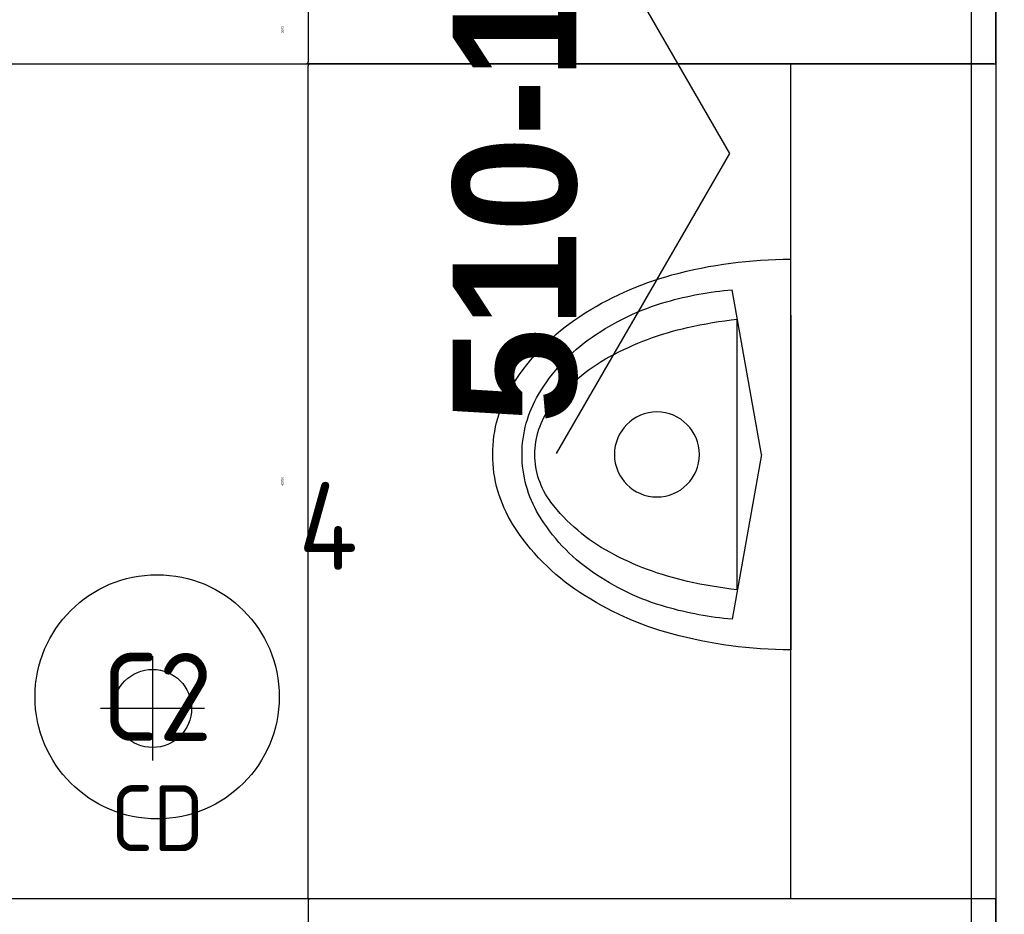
# Model space of a CAD drawing. Header units: millimetres. Extents: x -38031 to 110605, y -30229 to 92226.
# Tile 57 of 256: x 11448 to 12456, y 26514 to 27430. Entities that reach past the tile are written whole.
import ezdxf
from ezdxf.enums import TextEntityAlignment as Align

# ---------------------------------------------------------------- set-up
doc = ezdxf.new("R2010")
doc.units = ezdxf.units.MM
doc.header["$LTSCALE"] = 50
doc.set_wipeout_variables(frame=1)
for name, color, linetype in [('AB$1A---_ATTRIB025', 8, 'Continuous'), ('AL$1A---_ALGEMEEN', 8, 'Continuous'), ('AL------_MAATV', 200, 'Continuous'), ('AL------_SPARING', 2, 'Continuous'), ('AT$1A---_TEKST025', 8, 'Continuous'), ('BOUWKUNDIG', 8, 'Continuous'), ('EL6311--', 3, 'Continuous')]:
    doc.layers.add(name, color=color, linetype=linetype)
doc.styles.add('Arial', font='ARIAL.TTF')
doc.styles.add('Arial (bold)', font='ARIALBD.TTF')
doc.styles.add('BURO-018', font='iso.shx', dxfattribs={"height": 90})
doc.dimstyles.new('VyA', dxfattribs={"dimtxt": 2.272868, "dimasz": 2.120801, "dimexe": 1.5, "dimexo": 1.59, "dimgap": 0.5, "dimtad": 1, "dimdec": 0, "dimzin": 11, "dimtxsty": 'Arial', "dimblk": 'VW_SLASH', "dimcen": 0, "dimdle": 1, "dimazin": 0, "dimtfac": 0.8, "dimtdec": 0, "dimtix": 1, "dimtmove": 0, "dimatfit": 0, "dimldrblk": 'VW_FILLEDARROW', "dimfxl": 0, "dimfrac": 2, "dimtolj": 1, "dimtzin": 11, "dimarcsym": 0})

# ---------------------------------------------------------------- blocks, each defined once
blk = doc.blocks.new('1115B3A')
at = {"color": 0, "linetype": 'Continuous'}
blk.add_circle((0, 0), 2.5, dxfattribs=at)
at = {"color": 0, "linetype": 'Continuous', "style": 'BURO-018'}
for tag, p in [('E_GKAST', (0, 8)), ('E_GROEP', (0, 5)), ('E_SGROEP', (4.5, 5)), ('E_ARMCODE', (0, 0)), ('E_SLET', (4.5, -1))]:
    blk.add_attdef(tag, text='', height=1.8, dxfattribs=at).set_placement(p, align=Align.MIDDLE)
blk = doc.blocks.new('Centraaldoos')
at = {"color": 1, "linetype": 'Continuous'}
for p, q in [((0, -2), (0, 2)), ((-2, 0), (2, 0))]:
    blk.add_line(p, q, dxfattribs=at)
at = {"color": 0, "linetype": 'Continuous'}
blk.add_circle((0, 0), 1.5, dxfattribs=at)
at = {"color": 0, "linetype": 'Continuous', "style": 'BURO-018'}
blk.add_attdef('AL_POSNR', text='', height=1.8, dxfattribs=at).set_placement((0, 3), align=Align.CENTER)
at = {"color": 0, "linetype": 'Continuous', "style": 'BURO-018', "flags": 1}
blk.add_attdef('AL_OMS', (0, 0), '', height=1.8, dxfattribs=at)
at = {"layer": 'AL------_MAATV', "style": 'BURO-018'}
blk.add_text('CD', height=2.5313, rotation=180, dxfattribs=at).set_placement((1.609, 5.481))
blk = doc.blocks.new('urinoir 05 top')
at = {"color": 0}
blk.add_wipeout([(-200, 0), (-200, -1.9), (-200, -3.8), (-200, -5.8), (-199.9, -7.7), (-199.9, -9.6), (-199.9, -11.5), (-199.8, -13.4), (-199.7, -15.4), (-199.7, -17.3), (-199.6, -19.2), (-199.5, -21.1), (-199.4, -23), (-199.3, -25), (-199.2, -26.9), (-199.1, -28.8), (-199, -30.7), (-198.8, -32.6), (-198.7, -34.5), (-198.6, -36.5), (-198.4, -38.4), (-198.2, -40.3), (-198.1, -42.2), (-197.9, -44.1), (-197.7, -46), (-197.5, -47.9), (-197.3, -49.8), (-197.1, -51.8), (-196.9, -53.7), (-196.7, -55.6), (-196.4, -57.5), (-196.2, -59.4), (-195.9, -61.3), (-195.7, -63.2), (-195.4, -65.1), (-195.1, -67), (-194.9, -68.9), (-194.6, -70.8), (-194.3, -72.7), (-194, -74.6), (-193.6, -76.5), (-193.3, -78.4), (-193, -80.3), (-192.7, -82.2), (-192.3, -84.1), (-192, -85.9), (-191.6, -87.8), (-191.2, -89.7), (-190.9, -91.6), (-190.5, -93.5), (-190.1, -95.4), (-189.7, -97.2), (-189.3, -99.1), (-188.9, -101), (-188.4, -102.9), (-188, -104.7), (-187.6, -106.6), (-187.1, -108.5), (-186.7, -110.3), (-186.2, -112.2), (-185.7, -114.1), (-185.3, -115.9), (-184.8, -117.8), (-184.3, -119.6), (-183.8, -121.5), (-183.4, -123.1), (-182.9, -124.6), (-182.5, -126.2), (-182, -127.7), (-181.6, -129.3), (-181.1, -130.8), (-180.6, -132.4), (-180.1, -133.9), (-179.7, -135.5), (-179.2, -137), (-178.7, -138.6), (-178.1, -140.1), (-177.6, -141.6), (-177.1, -143.2), (-176.6, -144.7), (-176, -146.2), (-175.5, -147.7), (-174.9, -149.3), (-174.3, -150.8), (-173.8, -152.3), (-173.2, -153.8), (-172.6, -155.3), (-172, -156.8), (-171.4, -158.3), (-170.8, -159.8), (-170.2, -161.3), (-169.6, -162.8), (-168.9, -164.3), (-168.3, -165.8), (-167.6, -167.3), (-167, -168.8), (-166.3, -170.3), (-165.7, -171.7), (-165, -173.2), (-164.3, -174.7), (-163.6, -176.1), (-162.9, -177.6), (-162.2, -179.1), (-161.5, -180.5), (-160.8, -182), (-160, -183.4), (-159.3, -184.9), (-158.6, -186.3), (-157.8, -187.7), (-157.1, -189.2), (-156.3, -190.6), (-155.5, -192), (-154.8, -193.5), (-154, -194.9), (-153.2, -196.3), (-152.4, -197.7), (-151.6, -199.1), (-150.8, -200.5), (-150, -201.9), (-149.1, -203.3), (-148.3, -204.7), (-147.5, -206.1), (-146.6, -207.5), (-145.8, -208.8), (-144.9, -210.2), (-144.1, -211.6), (-143.2, -213), (-142.3, -214.3), (-141.4, -215.7), (-141.4, -215.7), (-140.6, -217), (-139.7, -218.2), (-138.8, -219.5), (-138, -220.8), (-137.1, -222), (-136.2, -223.3), (-135.3, -224.6), (-134.4, -225.8), (-133.5, -227), (-132.5, -228.3), (-131.6, -229.5), (-130.7, -230.7), (-129.7, -231.9), (-128.8, -233.1), (-127.8, -234.3), (-126.8, -235.5), (-125.8, -236.7), (-124.9, -237.9), (-123.9, -239.1), (-122.9, -240.2), (-121.8, -241.4), (-120.8, -242.6), (-119.8, -243.7), (-118.8, -244.8), (-117.7, -246), (-116.7, -247.1), (-115.6, -248.2), (-114.5, -249.3), (-113.5, -250.4), (-112.4, -251.5), (-111.3, -252.6), (-110.2, -253.7), (-109.1, -254.8), (-108, -255.9), (-106.9, -256.9), (-105.8, -258), (-104.6, -259), (-103.5, -260.1), (-102.4, -261.1), (-101.2, -262.1), (-100, -263.1), (-98.9, -264.1), (-97.7, -265.1), (-96.5, -266.1), (-95.3, -267.1), (-94.2, -268.1), (-93, -269.1), (-91.8, -270), (-90.5, -271), (-89.3, -271.9), (-88.1, -272.8), (-86.9, -273.8), (-85.6, -274.7), (-84.4, -275.6), (-83.2, -276.5), (-81.9, -277.4), (-80.6, -278.3), (-79.4, -279.2), (-78.1, -280), (-76.8, -280.9), (-75.5, -281.8), (-74.3, -282.6), (-73, -283.4), (-71.7, -284.3), (-71.7, -284.3), (-71.6, -284.3), (-70.6, -284.9), (-69.6, -285.5), (-68.6, -286.1), (-67.6, -286.7), (-66.6, -287.3), (-65.5, -287.9), (-64.5, -288.5), (-63.5, -289), (-62.4, -289.6), (-61.4, -290.1), (-60.3, -290.7), (-59.3, -291.2), (-58.2, -291.7), (-57.2, -292.2), (-56.1, -292.7), (-55, -293.2), (-53.9, -293.7), (-52.8, -294.2), (-51.8, -294.6), (-50.7, -295.1), (-49.6, -295.5), (-48.5, -295.9), (-47.4, -296.4), (-46.3, -296.8), (-45.2, -297.2), (-44, -297.6), (-42.9, -298), (-41.8, -298.3), (-40.7, -298.7), (-39.6, -299), (-38.4, -299.4), (-37.3, -299.7), (-36.2, -300), (-35, -300.4), (-33.9, -300.7), (-32.7, -300.9), (-31.6, -301.2), (-30.4, -301.5), (-29.3, -301.8), (-28.1, -302), (-27, -302.3), (-25.8, -302.5), (-24.7, -302.7), (-23.5, -302.9), (-22.3, -303.1), (-21.2, -303.3), (-20, -303.5), (-18.8, -303.7), (-17.7, -303.8), (-16.5, -304), (-15.3, -304.1), (-14.2, -304.3), (-13, -304.4), (-11.8, -304.5), (-10.6, -304.6), (-9.4, -304.7), (-8.3, -304.7), (-7.1, -304.8), (-5.9, -304.9), (-4.7, -304.9), (-3.6, -305), (-2.4, -305), (-1.2, -305), (0, -305), (0, -305), (0, -305), (1.2, -305), (2.4, -305), (3.6, -305), (4.7, -304.9), (5.9, -304.9), (7.1, -304.8), (8.3, -304.7), (9.4, -304.7), (10.6, -304.6), (11.8, -304.5), (13, -304.4), (14.2, -304.3), (15.3, -304.1), (16.5, -304), (17.7, -303.8), (18.8, -303.7), (20, -303.5), (21.2, -303.3), (22.3, -303.1), (23.5, -302.9), (24.7, -302.7), (25.8, -302.5), (27, -302.3), (28.1, -302), (29.3, -301.8), (30.4, -301.5), (31.6, -301.2), (32.7, -300.9), (33.9, -300.7), (35, -300.4), (36.2, -300), (37.3, -299.7), (38.4, -299.4), (39.6, -299), (40.7, -298.7), (41.8, -298.3), (42.9, -298), (44, -297.6), (45.2, -297.2), (46.3, -296.8), (47.4, -296.4), (48.5, -295.9), (49.6, -295.5), (50.7, -295.1), (51.8, -294.6), (52.8, -294.2), (53.9, -293.7), (55, -293.2), (56.1, -292.7), (57.2, -292.2), (58.2, -291.7), (59.3, -291.2), (60.3, -290.7), (61.4, -290.1), (62.4, -289.6), (63.5, -289), (64.5, -288.5), (65.5, -287.9), (66.6, -287.3), (67.6, -286.7), (68.6, -286.1), (69.6, -285.5), (70.6, -284.9), (71.6, -284.3), (71.7, -284.3), (71.7, -284.3), (73, -283.4), (74.3, -282.6), (75.5, -281.8), (76.8, -280.9), (78.1, -280), (79.4, -279.2), (80.6, -278.3), (81.9, -277.4), (83.2, -276.5), (84.4, -275.6), (85.6, -274.7), (86.9, -273.8), (88.1, -272.8), (89.3, -271.9), (90.5, -271), (91.8, -270), (93, -269.1), (94.2, -268.1), (95.3, -267.1), (96.5, -266.1), (97.7, -265.1), (98.9, -264.1), (100, -263.1), (101.2, -262.1), (102.4, -261.1), (103.5, -260.1), (104.6, -259), (105.8, -258), (106.9, -256.9), (108, -255.9), (109.1, -254.8), (110.2, -253.7), (111.3, -252.6), (112.4, -251.5), (113.5, -250.4), (114.5, -249.3), (115.6, -248.2), (116.7, -247.1), (117.7, -246), (118.8, -244.8), (119.8, -243.7), (120.8, -242.6), (121.8, -241.4), (122.9, -240.2), (123.9, -239.1), (124.9, -237.9), (125.8, -236.7), (126.8, -235.5), (127.8, -234.3), (128.8, -233.1), (129.7, -231.9), (130.7, -230.7), (131.6, -229.5), (132.5, -228.3), (133.5, -227), (134.4, -225.8), (135.3, -224.6), (136.2, -223.3), (137.1, -222), (138, -220.8), (138.8, -219.5), (139.7, -218.2), (140.6, -217), (141.4, -215.7), (141.4, -215.7), (142.3, -214.3), (143.2, -213), (144.1, -211.6), (144.9, -210.2), (145.8, -208.8), (146.6, -207.5), (147.5, -206.1), (148.3, -204.7), (149.1, -203.3), (150, -201.9), (150.8, -200.5), (151.6, -199.1), (152.4, -197.7), (153.2, -196.3), (154, -194.9), (154.8, -193.5), (155.5, -192), (156.3, -190.6), (157.1, -189.2), (157.8, -187.7), (158.6, -186.3), (159.3, -184.9), (160, -183.4), (160.8, -182), (161.5, -180.5), (162.2, -179.1), (162.9, -177.6), (163.6, -176.1), (164.3, -174.7), (165, -173.2), (165.7, -171.7), (166.3, -170.3), (167, -168.8), (167.6, -167.3), (168.3, -165.8), (168.9, -164.3), (169.6, -162.8), (170.2, -161.3), (170.8, -159.8), (171.4, -158.3), (172, -156.8), (172.6, -155.3), (173.2, -153.8), (173.8, -152.3), (174.3, -150.8), (174.9, -149.3), (175.5, -147.7), (176, -146.2), (176.6, -144.7), (177.1, -143.2), (177.6, -141.6), (178.1, -140.1), (178.7, -138.6), (179.2, -137), (179.7, -135.5), (180.1, -133.9), (180.6, -132.4), (181.1, -130.8), (181.6, -129.3), (182, -127.7), (182.5, -126.2), (182.9, -124.6), (183.4, -123.1), (183.8, -121.5), (184.3, -119.6), (184.8, -117.8), (185.3, -115.9), (185.7, -114.1), (186.2, -112.2), (186.7, -110.3), (187.1, -108.5), (187.6, -106.6), (188, -104.7), (188.4, -102.9), (188.9, -101), (189.3, -99.1), (189.7, -97.2), (190.1, -95.4), (190.5, -93.5), (190.9, -91.6), (191.2, -89.7), (191.6, -87.8), (192, -85.9), (192.3, -84.1), (192.7, -82.2), (193, -80.3), (193.3, -78.4), (193.6, -76.5), (194, -74.6), (194.3, -72.7), (194.6, -70.8), (194.9, -68.9), (195.1, -67), (195.4, -65.1), (195.7, -63.2), (195.9, -61.3), (196.2, -59.4), (196.4, -57.5), (196.7, -55.6), (196.9, -53.7), (197.1, -51.8), (197.3, -49.8), (197.5, -47.9), (197.7, -46), (197.9, -44.1), (198.1, -42.2), (198.2, -40.3), (198.4, -38.4), (198.6, -36.5), (198.7, -34.5), (198.8, -32.6), (199, -30.7), (199.1, -28.8), (199.2, -26.9), (199.3, -25), (199.4, -23), (199.5, -21.1), (199.6, -19.2), (199.7, -17.3), (199.7, -15.4), (199.8, -13.4), (199.9, -11.5), (199.9, -9.6), (199.9, -7.7), (200, -5.8), (200, -3.8), (200, -1.9), (200, 0)], dxfattribs=at).dxf.layer = 'AL$1A---_ALGEMEEN'
at = {"layer": 'AL$1A---_ALGEMEEN', "color": 0}
for p, q in [((142.5, 0), (-200, 0)), ((-200, 0), (200, 0)), ((0, -30), (-168.7, -60)), ((0, -30), (168.7, -60)), ((-138.6, -54.6), (138.6, -54.6))]:
    blk.add_line(p, q, dxfattribs=at)
at = {"layer": 'AL$1A---_ALGEMEEN', "color": 0, "flags": 128}
for points in [[(-200, 0, 0.066414), (-183.8, -121.5, 0.078981), (-141.4, -215.7), (-141.4, -215.7, 0.107125), (-71.7, -284.3), (-71.7, -284.3), (-71.6, -284.3, 0.141741), (0, -305), (0, -305), (0, -305, 0.141741), (71.6, -284.3), (71.7, -284.3), (71.7, -284.3, 0.107125), (141.4, -215.7), (141.4, -215.7, 0.078974), (183.8, -121.5, 0.066411), (200, 0)], [(-168.7, -60), (-168.7, -60, 0.048607), (-156.3, -127.2), (-156.3, -127.2, 0.081914), (-120.2, -203.2, 0.106907), (-61.5, -258), (-61.5, -258, 0.135353), (0, -275), (0, -275), (0, -275, 0.135353), (61.5, -258), (61.5, -258, 0.106909), (120.2, -203.2, 0.081926), (156.3, -127.2), (156.3, -127.2, 0.048607), (168.7, -60), (168.7, -60)], [(-138.6, -54.6), (-138.6, -54.7, 0.026724), (-130, -105.5), (-130, -105.5, 0.069012), (-100.2, -185.2, 0.10577), (-48.8, -245.4), (-48.8, -245.4, 0.164787), (0, -261.9), (0, -261.9), (0, -261.9, 0.164787), (48.8, -245.4), (48.8, -245.4, 0.105783), (100.2, -185.2), (100.2, -185.2, 0.068952), (130, -105.5), (130, -105.5, 0.026825), (138.6, -54.6)]]:
    blk.add_lwpolyline(points, format="xyb", dxfattribs=at)
at = {"layer": 'AL$1A---_ALGEMEEN', "color": 0}
blk.add_circle((0, -136.9), 43.5, dxfattribs=at)
blk = doc.blocks.new('VW_SLASH')
at = {"layer": 'AL$1A---_ALGEMEEN', "color": 0, "linetype": 'ByBlock', "lineweight": -2}
blk.add_line((0, 0), (-1, 0), dxfattribs=at)
at = {"layer": 'AL$1A---_ALGEMEEN', "color": 0, "linetype": 'ByBlock', "lineweight": 5}
blk.add_line((0.5, 0.5), (-0.5, -0.5), dxfattribs=at)
blk = doc.blocks.new('*D983')
at = {"layer": 'AL$1A---_ALGEMEEN', "color": 0, "lineweight": -2}
for p, q in [((-44315.2, -2045), (-44619.2, -2045)), ((-44617.7, -2047.1), (-44617.7, -2112.9)), ((-44436.5, -2115), (-44619.2, -2115))]:
    blk.add_line(p, q, dxfattribs=at)
at = {"layer": 'AL$1A---_ALGEMEEN', "color": 0, "lineweight": -2, "xscale": 2.12080078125, "yscale": 2.12080078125, "zscale": 2.12080078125}
for p, rotation in [((-44617.7, -2045), 90), ((-44617.7, -2115), 270)]:
    blk.add_blockref('VW_SLASH', p, dxfattribs=dict(at, rotation=rotation))
at = {"layer": 'AT$1A---_TEKST025', "insert": (-44643.9, -2080), "char_height": 2.27, "attachment_point": 5, "rotation": 90, "style": 'Arial'}
blk.add_mtext('\\A1;3500', dxfattribs=at)
blk = doc.blocks.new('VW_FILLEDARROW')
at = {"layer": 'AL$1A---_ALGEMEEN', "color": 0, "lineweight": -2}
blk.add_solid([(0, 0), (0.47, 0.47), (0.47, -0.47)], dxfattribs=at)
blk = doc.blocks.new('*D984')
at = {"layer": 'AL$1A---_ALGEMEEN', "color": 0, "lineweight": -2}
for p, q in [((-43915.3, -1190), (-44619.2, -1190)), ((-44617.7, -2042.9), (-44617.7, -1192.1)), ((-43915.3, -2045), (-44619.2, -2045))]:
    blk.add_line(p, q, dxfattribs=at)
at = {"layer": 'AL$1A---_ALGEMEEN', "color": 0, "lineweight": -2, "xscale": 2.12080078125, "yscale": 2.12080078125, "zscale": 2.12080078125}
for p, rotation in [((-44617.7, -1190), 90), ((-44617.7, -2045), 270)]:
    blk.add_blockref('VW_SLASH', p, dxfattribs=dict(at, rotation=rotation))
at = {"layer": 'AT$1A---_TEKST025', "insert": (-44643.9, -1617.5), "char_height": 2.27, "attachment_point": 5, "rotation": 90, "style": 'Arial'}
blk.add_mtext('\\A1;42750', dxfattribs=at)
blk = doc.blocks.new('*D985')
at = {"layer": 'AL$1A---_ALGEMEEN', "color": 0, "lineweight": -2}
for p, q in [((-44221.1, -1120), (-44619.2, -1120)), ((-44617.7, -1122.1), (-44617.7, -1187.9)), ((-44275.2, -1190), (-44619.2, -1190))]:
    blk.add_line(p, q, dxfattribs=at)
at = {"layer": 'AL$1A---_ALGEMEEN', "color": 0, "lineweight": -2, "xscale": 2.12080078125, "yscale": 2.12080078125, "zscale": 2.12080078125}
for p, rotation in [((-44617.7, -1120), 90), ((-44617.7, -1190), 270)]:
    blk.add_blockref('VW_SLASH', p, dxfattribs=dict(at, rotation=rotation))
at = {"layer": 'AT$1A---_TEKST025', "insert": (-44643.9, -1155), "char_height": 2.27, "attachment_point": 5, "rotation": 90, "style": 'Arial'}
blk.add_mtext('\\A1;3500', dxfattribs=at)
blk = doc.blocks.new('wandaanzicht pijltje')
at = {"layer": 'AL$1A---_ALGEMEEN', "color": 0}
blk.add_lwpolyline([(-307.5, -177.5), (0, 0), (307.5, -177.5)], dxfattribs=at)
at = {"layer": 'AL$1A---_ALGEMEEN', "color": 0, "style": 'Arial (bold)'}
blk.add_attdef('stramiennummer', text='', height=126.3, dxfattribs=at).set_placement((-2.3, -154.6), align=Align.TOP_CENTER)
blk = doc.blocks.new('Group-40')
at = {"color": 0}
blk.add_wipeout([(-44123.69, -1190.004), (-43913.69, -1190.004), (-43913.69, -2045.004), (-44123.69, -2045.004)], dxfattribs=at).dxf.layer = 'AL$1A---_ALGEMEEN'
at = {"layer": 'AL$1A---_ALGEMEEN', "color": 0}
blk.add_lwpolyline([(-44123.69, -1190.004), (-43913.69, -1190.004), (-43913.69, -2045.004), (-44123.69, -2045.004)], close=True, dxfattribs=at)
at = {"layer": 'AL$1A---_ALGEMEEN', "color": 0, "xscale": -1, "rotation": 270}
blk.add_blockref('urinoir 05 top', (-44123.69, -1590.004), dxfattribs=at)
at = {"color": 0}
blk.add_wipeout([(-43843.69, -2970.004), (-43843.69, -2320.169), (-43843.69, -2100.004), (-43843.69, -2030.004), (-43843.69, -1160.004), (-43843.69, -1090.004), (-43843.69, -220.004), (-43843.69, -150.004), (-43843.69, -90.169), (-43843.69, 724.996), (-43913.69, 724.996), (-43913.69, -70.012), (-43913.69, -150.004), (-43913.69, -220.004), (-43913.69, -1090.004), (-43913.69, -1160.004), (-43913.69, -2030.004), (-43913.69, -2100.004), (-43913.69, -2300.012), (-43913.69, -2970.004)], dxfattribs=at).dxf.layer = 'AL$1A---_ALGEMEEN'
at = {"layer": 'AL$1A---_ALGEMEEN', "color": 0}
blk.add_lwpolyline([(-43843.69, -2970.004), (-43843.69, -2320.169), (-43843.69, -2100.004), (-43843.69, -2030.004), (-43843.69, -1160.004), (-43843.69, -1090.004), (-43843.69, -220.004), (-43843.69, -150.004), (-43843.69, -90.169), (-43843.69, 724.996), (-43913.69, 724.996), (-43913.69, -70.012), (-43913.69, -150.004), (-43913.69, -220.004), (-43913.69, -1090.004), (-43913.69, -1160.004), (-43913.69, -2030.004), (-43913.69, -2100.004), (-43913.69, -2300.012), (-43913.69, -2970.004)], close=True, dxfattribs=at)
at = {"color": 0}
for points in [[(-43913.69, -1190.004), (-43913.69, -1120.004), (-44983.69, -1120.004), (-44983.69, -1099.004), (-45053.69, -1099.004), (-45053.69, -1201.004), (-44983.69, -1201.004), (-44983.69, -1190.004)], [(-43913.69, -2115.004), (-43913.69, -2045.004), (-44983.69, -2045.004), (-44983.69, -2035.004), (-45053.69, -2035.004), (-45053.69, -2136.004), (-44983.69, -2136.004), (-44983.69, -2115.004)]]:
    blk.add_wipeout(points, dxfattribs=at).dxf.layer = 'AL$1A---_ALGEMEEN'
at = {"layer": 'AL$1A---_ALGEMEEN', "color": 0}
for points in [[(-43913.69, -1190.004), (-43913.69, -1120.004), (-44983.69, -1120.004), (-44983.69, -1099.004), (-45053.69, -1099.004), (-45053.69, -1201.004), (-44983.69, -1201.004), (-44983.69, -1190.004)], [(-43913.69, -2115.004), (-43913.69, -2045.004), (-44983.69, -2045.004), (-44983.69, -2035.004), (-45053.69, -2035.004), (-45053.69, -2136.004), (-44983.69, -2136.004), (-44983.69, -2115.004)]]:
    blk.add_lwpolyline(points, close=True, dxfattribs=at)
for base, p1, p2, picture, middle in [((-44617.69, -1190.004), (-44219.536, -1120.004), (-44273.659, -1190.004), '*D985', (-44643.851, -1155.004)), ((-44617.69, -1190.004), (-43913.69, -2045.004), (-43913.69, -1190.004), '*D984', (-44643.85, -1617.504)), ((-44617.69, -2115.004), (-44313.659, -2045.004), (-44434.902, -2115.004), '*D983', (-44643.851, -2080.004))]:
    dim = blk.add_linear_dim(base=base, p1=p1, p2=p2, angle=90, dimstyle='VyA', override={"dimtxt": 2.272868, "dimgap": 25, "dimlfac": 50, "dimpost": '<>', "dimtxsty": 'Arial', "dimtmove": 2}, dxfattribs=at)
    dim.commit()
    dim.dimension.update_dxf_attribs({"geometry": picture, "text_midpoint": middle})
blk = doc.blocks.new('200254 W 211 30-06-2008')
at = {"layer": 'AL$1A---_ALGEMEEN', "xscale": 0.02, "yscale": 0.02, "zscale": 0.02}
blk.add_blockref('Group-40', (20161.969, 3587.445), dxfattribs=at)
at = {"layer": 'AL$1A---_ALGEMEEN'}
blk.add_lwpolyline([(19236.329, 3600.945), (19283.189, 3600.945), (19283.189, 3529.545), (19236.329, 3529.545)], close=True, dxfattribs=at)
ref = blk.add_blockref('wandaanzicht pijltje', (19278.252, 3561.812), dxfattribs=dict(at, xscale=-0.02, yscale=0.02, zscale=0.02, rotation=270))
ref.add_attrib('stramiennummer', '510-18', dxfattribs={"layer": 'AB$1A---_ATTRIB025', "height": 2.5254, "rotation": 90, "style": 'Arial (bold)'}).set_placement((19272.579, 3561.765), align=Align.TOP_CENTER)

msp = doc.modelspace()

# ---------------------------------------------------------------- block references
at = {"layer": 'BOUWKUNDIG', "xscale": 50, "yscale": 50, "zscale": 50}
msp.add_blockref('200254 W 211 30-06-2008', (-951737.5, -150797.3), dxfattribs=at)

# ---------------------------------------------------------------- next in the draw order: block references
at = {"layer": 'AL------_SPARING', "xscale": 26.66666666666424, "yscale": 26.66666666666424, "zscale": 26.66666666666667, "rotation": 180}
msp.add_blockref('Centraaldoos', (11584.1, 26724.9), dxfattribs=at)
at = {"layer": 'EL6311--'}
ref = msp.add_blockref('1115B3A', (11588.8, 26736.8), dxfattribs=dict(at, xscale=50, yscale=50, zscale=50))
ref.add_attrib('E_ARMCODE', 'C2', dxfattribs={"layer": '0', "color": 1, "linetype": 'Continuous', "height": 90, "style": 'BURO-018'}).set_placement((11588.8, 26736.8), align=Align.MIDDLE)
ref.add_attrib('E_GROEP', '4', dxfattribs={"layer": '0', "color": 1, "linetype": 'Continuous', "height": 90, "style": 'BURO-018'}).set_placement((11763.8, 26911.8), align=Align.MIDDLE)

doc.saveas('drawing.dxf')
